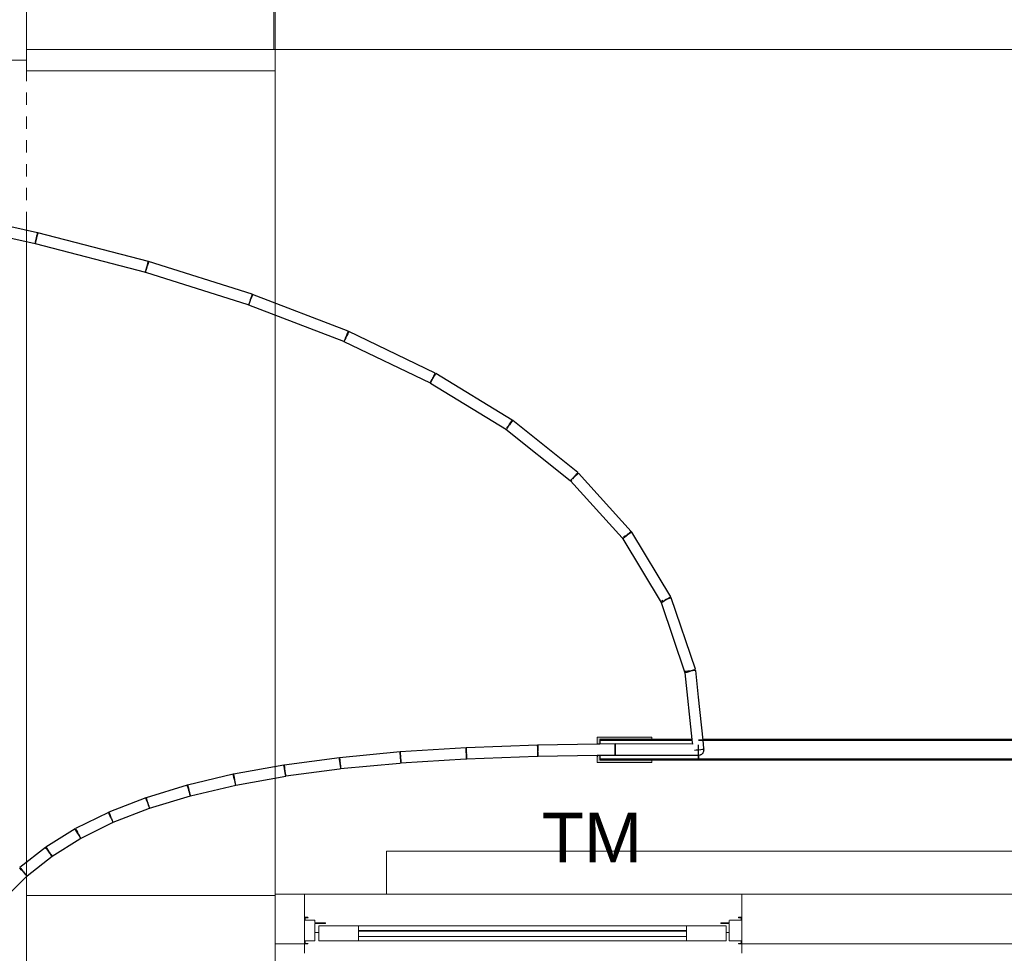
# Model space of a CAD drawing. Header units: millimetres. Extents: x 4476663 to 4477054, y -30323851 to -30323414.
# Tile 218 of 256: x 4476901.48 to 4476905.44, y -30323533.63 to -30323529.87. Entities that reach past the tile are written whole.
import ezdxf

# ---------------------------------------------------------------- set-up
doc = ezdxf.new("R2010")
doc.units = ezdxf.units.MM
doc.linetypes.add('NULL', pattern=[0])
for name, color, linetype, lineweight in [('CE-Condutos (Teto)', 1, 'Continuous', 25), ('CE-Conexões', 9, 'Continuous', 18), ('IFC-Lance de escada-Contorno', 32, 'Continuous', 5), ('IFC-Parede padrão-Contorno', 44, 'Continuous', 5), ('IFC-Parede-Contorno', 42, 'Continuous', 5), ('IFC-Porta-Contorno', 142, 'Continuous', 5), ('Textos', 7, 'Continuous', 9)]:
    doc.layers.add(name, color=color, linetype=linetype, lineweight=lineweight)
doc.styles.add('ARIAL', font='arial.ttf')

msp = doc.modelspace()

# ---------------------------------------------------------------- hatches: boundary and pattern name
at = {"layer": 'CE-Conexões', "linetype": 'Continuous'}
for points in [[(4476903.8022, -30323532.7856), (4476903.8102, -30323532.7855), (4476903.8122, -30323532.7668), (4476904.0222, -30323532.7668), (4476904.0222, -30323532.7568), (4476903.8022, -30323532.7568)], [(4476903.8121, -30323532.83), (4476903.8053, -30323532.8301), (4476903.8022, -30323532.8588), (4476904.0222, -30323532.8588), (4476904.0222, -30323532.8488), (4476903.8122, -30323532.8488)], [(4476903.8022, -30323532.8588), (4476903.8053, -30323532.8301), (4476903.8022, -30323532.8302)]]:
    msp.add_hatch(color=163, dxfattribs=at).paths.add_polyline_path(points)

# ---------------------------------------------------------------- linework, layer by layer
at = {"layer": 'CE-Condutos (Teto)'}
for p, q in [((4476901.5498, -30323530.7261), (4476901.0824, -30323530.6233)), ((4476901.0735, -30323530.667), (4476901.5403, -30323530.7696)), ((4476901.547, -30323530.7391), (4476901.5486, -30323530.7317)), ((4476901.5491, -30323530.7324), (4476901.5471, -30323530.7399)), ((4476901.5486, -30323530.7317), (4476901.5496, -30323530.7271)), ((4476901.5503, -30323530.7276), (4476901.5491, -30323530.7324)), ((4476901.5496, -30323530.7271), (4476901.5498, -30323530.7261)), ((4476901.5507, -30323530.7262), (4476901.5503, -30323530.7276)), ((4476901.9953, -30323530.8424), (4476901.5507, -30323530.7262)), ((4476901.5396, -30323530.7687), (4476901.5394, -30323530.7693)), ((4476901.5394, -30323530.7693), (4476901.5403, -30323530.7695)), ((4476901.5407, -30323530.7646), (4476901.5396, -30323530.7687)), ((4476901.5403, -30323530.7695), (4476901.5405, -30323530.7687)), ((4476901.5403, -30323530.7695), (4476901.9841, -30323530.8855)), ((4476901.5403, -30323530.7696), (4476901.5403, -30323530.7695)), ((4476901.5405, -30323530.7687), (4476901.5415, -30323530.7642)), ((4476901.5425, -30323530.7576), (4476901.5407, -30323530.7646)), ((4476901.5415, -30323530.7642), (4476901.5431, -30323530.7569)), ((4476901.5448, -30323530.7488), (4476901.5425, -30323530.7576)), ((4476901.5431, -30323530.7569), (4476901.545, -30323530.748)), ((4476901.5471, -30323530.7399), (4476901.5448, -30323530.7488)), ((4476901.545, -30323530.748), (4476901.547, -30323530.7391)), ((4476901.9917, -30323530.8562), (4476901.9937, -30323530.8487)), ((4476901.9942, -30323530.8496), (4476901.9918, -30323530.8573)), ((4476901.9937, -30323530.8487), (4476901.995, -30323530.8438)), ((4476901.9958, -30323530.8445), (4476901.9942, -30323530.8496)), ((4476901.995, -30323530.8438), (4476901.9953, -30323530.8424)), ((4476901.9964, -30323530.8427), (4476901.9958, -30323530.8445)), ((4476902.4136, -30323530.9742), (4476901.9964, -30323530.8427)), ((4476901.9842, -30323530.8813), (4476901.9831, -30323530.8849)), ((4476901.9831, -30323530.8849), (4476901.9841, -30323530.8853)), ((4476901.9841, -30323530.8853), (4476902.3956, -30323531.015)), ((4476901.9841, -30323530.8855), (4476901.9841, -30323530.8853)), ((4476901.9863, -30323530.8746), (4476901.9842, -30323530.8813)), ((4476901.9842, -30323530.885), (4476901.9853, -30323530.8808)), ((4476901.9853, -30323530.8808), (4476901.9871, -30323530.8738)), ((4476901.989, -30323530.8661), (4476901.9863, -30323530.8746)), ((4476901.9871, -30323530.8738), (4476901.9894, -30323530.8651)), ((4476901.9894, -30323530.8651), (4476901.9917, -30323530.8562)), ((4476901.9918, -30323530.8573), (4476901.9897, -30323530.8641)), ((4476902.4025, -30323531.007), (4476902.4001, -30323531.0131)), ((4476902.4015, -30323531.0128), (4476902.4036, -30323531.0061)), ((4476902.4056, -30323530.9989), (4476902.4025, -30323531.007)), ((4476902.4036, -30323531.0061), (4476902.4062, -30323530.9976)), ((4476902.4062, -30323530.9976), (4476902.4069, -30323530.9956)), ((4476902.4069, -30323530.9956), (4476902.409, -30323530.9888)), ((4476902.4089, -30323530.9902), (4476902.4069, -30323530.9956)), ((4476902.4119, -30323530.9825), (4476902.4089, -30323530.9902)), ((4476902.409, -30323530.9888), (4476902.4114, -30323530.9812)), ((4476902.4114, -30323530.9812), (4476902.413, -30323530.976)), ((4476902.414, -30323530.977), (4476902.4119, -30323530.9825)), ((4476902.413, -30323530.976), (4476902.4136, -30323530.9742)), ((4476902.4149, -30323530.9747), (4476902.414, -30323530.977)), ((4476902.8001, -30323531.1232), (4476902.4149, -30323530.9747)), ((4476902.3956, -30323531.015), (4476902.399, -30323531.016)), ((4476902.399, -30323531.016), (4476902.3989, -30323531.0162)), ((4476902.3989, -30323531.0162), (4476902.781, -30323531.1635)), ((4476902.4001, -30323531.0131), (4476902.399, -30323531.016)), ((4476902.399, -30323531.016), (4476902.4003, -30323531.0164)), ((4476902.4003, -30323531.0164), (4476902.4015, -30323531.0128)), ((4476902.7972, -30323531.131), (4476902.7993, -30323531.1255)), ((4476902.8004, -30323531.1269), (4476902.7976, -30323531.1327)), ((4476902.7993, -30323531.1255), (4476902.8001, -30323531.1232)), ((4476902.8017, -30323531.1241), (4476902.8004, -30323531.1269)), ((4476903.1504, -30323531.2914), (4476902.8017, -30323531.1241)), ((4476902.781, -30323531.1635), (4476902.7825, -30323531.1641)), ((4476902.7825, -30323531.1641), (4476902.7824, -30323531.1642)), ((4476902.7824, -30323531.1642), (4476903.1291, -30323531.3306)), ((4476902.7836, -30323531.1619), (4476902.7825, -30323531.1641)), ((4476902.7825, -30323531.1641), (4476902.7841, -30323531.1648)), ((4476902.7862, -30323531.1564), (4476902.7836, -30323531.1619)), ((4476902.7841, -30323531.1648), (4476902.7853, -30323531.1617)), ((4476902.7853, -30323531.1617), (4476902.7877, -30323531.1555)), ((4476902.7898, -30323531.1489), (4476902.7862, -30323531.1564)), ((4476902.7877, -30323531.1555), (4476902.7908, -30323531.1474)), ((4476902.7921, -30323531.1441), (4476902.7898, -30323531.1489)), ((4476902.7908, -30323531.1474), (4476902.7921, -30323531.1441)), ((4476902.7921, -30323531.1441), (4476902.7942, -30323531.1387)), ((4476902.7938, -30323531.1405), (4476902.7921, -30323531.1441)), ((4476902.7921, -30323531.1441), (4476902.7921, -30323531.1441)), ((4476902.7976, -30323531.1327), (4476902.7938, -30323531.1405)), ((4476902.7942, -30323531.1387), (4476902.7972, -30323531.131)), ((4476903.1328, -30323531.3245), (4476903.13, -30323531.329)), ((4476903.1323, -30323531.3292), (4476903.1349, -30323531.3237)), ((4476903.1369, -30323531.3178), (4476903.1328, -30323531.3245)), ((4476903.1349, -30323531.3237), (4476903.1385, -30323531.3162)), ((4476903.1408, -30323531.3114), (4476903.1369, -30323531.3178)), ((4476903.1385, -30323531.3162), (4476903.1408, -30323531.3114)), ((4476903.1408, -30323531.3114), (4476903.1425, -30323531.3078)), ((4476903.1417, -30323531.3099), (4476903.1408, -30323531.3114)), ((4476903.1464, -30323531.3023), (4476903.1417, -30323531.3099)), ((4476903.1425, -30323531.3078), (4476903.1463, -30323531.3)), ((4476903.1463, -30323531.3), (4476903.149, -30323531.2942)), ((4476903.1501, -30323531.2962), (4476903.1464, -30323531.3023)), ((4476903.149, -30323531.2942), (4476903.1504, -30323531.2914)), ((4476903.1521, -30323531.2928), (4476903.1501, -30323531.2962)), ((4476903.4597, -30323531.4806), (4476903.1521, -30323531.2928)), ((4476903.13, -30323531.329), (4476903.1291, -30323531.3305)), ((4476903.1291, -30323531.3306), (4476903.1296, -30323531.3308)), ((4476903.1296, -30323531.3308), (4476903.1311, -30323531.3315)), ((4476903.1296, -30323531.3308), (4476903.1311, -30323531.3317)), ((4476903.1311, -30323531.3315), (4476903.1323, -30323531.3292)), ((4476903.1311, -30323531.3317), (4476903.4367, -30323531.5183)), ((4476903.454, -30323531.4901), (4476903.4576, -30323531.484)), ((4476903.4576, -30323531.484), (4476903.4597, -30323531.4806)), ((4476903.4615, -30323531.4829), (4476903.4583, -30323531.4868)), ((4476903.4624, -30323531.4818), (4476903.4615, -30323531.4829)), ((4476903.7243, -30323531.6919), (4476903.4624, -30323531.4818)), ((4476903.4345, -30323531.5165), (4476903.6936, -30323531.7244)), ((4476903.4367, -30323531.5183), (4476903.4376, -30323531.5169)), ((4476903.4367, -30323531.5183), (4476903.4367, -30323531.5183)), ((4476903.4421, -30323531.5071), (4476903.4375, -30323531.5127)), ((4476903.4376, -30323531.5169), (4476903.4403, -30323531.5124)), ((4476903.4403, -30323531.5124), (4476903.4445, -30323531.5056)), ((4476903.4477, -30323531.5001), (4476903.4421, -30323531.5071)), ((4476903.4445, -30323531.5056), (4476903.4484, -30323531.4992)), ((4476903.4484, -30323531.4992), (4476903.4477, -30323531.5001)), ((4476903.4534, -30323531.4929), (4476903.4484, -30323531.4992)), ((4476903.4484, -30323531.4992), (4476903.4493, -30323531.4977)), ((4476903.4493, -30323531.4977), (4476903.454, -30323531.4901)), ((4476903.4583, -30323531.4868), (4476903.4534, -30323531.4929)), ((4476903.7005, -30323531.7181), (4476903.6959, -30323531.7223)), ((4476903.6967, -30323531.7262), (4476903.6994, -30323531.7229)), ((4476903.7068, -30323531.7124), (4476903.7005, -30323531.7181)), ((4476903.704, -30323531.7172), (4476903.7096, -30323531.7102)), ((4476903.7103, -30323531.7093), (4476903.7068, -30323531.7124)), ((4476903.7096, -30323531.7102), (4476903.7103, -30323531.7093)), ((4476903.7103, -30323531.7093), (4476903.7153, -30323531.703)), ((4476903.7137, -30323531.7062), (4476903.7103, -30323531.7093)), ((4476903.7201, -30323531.7005), (4476903.7137, -30323531.7062)), ((4476903.7153, -30323531.703), (4476903.7202, -30323531.6969)), ((4476903.7247, -30323531.6963), (4476903.7201, -30323531.7005)), ((4476903.7202, -30323531.6969), (4476903.7234, -30323531.693)), ((4476903.7234, -30323531.693), (4476903.7243, -30323531.6919)), ((4476903.7268, -30323531.6944), (4476903.7247, -30323531.6963)), ((4476903.9384, -30323531.9286), (4476903.7268, -30323531.6944)), ((4476903.6936, -30323531.7244), (4476903.6944, -30323531.725)), ((4476903.6937, -30323531.7243), (4476903.6944, -30323531.725)), ((4476903.6944, -30323531.725), (4476903.9025, -30323531.9552)), ((4476903.9025, -30323531.9552), (4476903.9038, -30323531.9567)), ((4476903.9038, -30323531.9544), (4476903.9028, -30323531.955)), ((4476903.9038, -30323531.9567), (4476903.9054, -30323531.9584)), ((4476903.9038, -30323531.9567), (4476903.905, -30323531.9587)), ((4476903.905, -30323531.9587), (4476904.0596, -30323532.215)), ((4476903.9054, -30323531.9584), (4476903.9075, -30323531.9565)), ((4476903.9075, -30323531.9565), (4476903.9122, -30323531.9523)), ((4476903.9144, -30323531.948), (4476903.9079, -30323531.9519)), ((4476903.9122, -30323531.9523), (4476903.9185, -30323531.9466)), ((4476903.9219, -30323531.9435), (4476903.9144, -30323531.948)), ((4476903.9185, -30323531.9466), (4476903.9219, -30323531.9435)), ((4476903.9219, -30323531.9435), (4476903.9254, -30323531.9403)), ((4476903.9223, -30323531.9433), (4476903.9219, -30323531.9435)), ((4476903.9219, -30323531.9435), (4476903.9219, -30323531.9435)), ((4476903.93, -30323531.9386), (4476903.9223, -30323531.9433)), ((4476903.9254, -30323531.9403), (4476903.9317, -30323531.9346)), ((4476903.9364, -30323531.9347), (4476903.93, -30323531.9386)), ((4476903.9317, -30323531.9346), (4476903.9363, -30323531.9305)), ((4476903.9363, -30323531.9305), (4476903.9384, -30323531.9286)), ((4476903.9403, -30323531.9324), (4476903.9364, -30323531.9347)), ((4476903.9409, -30323531.932), (4476903.9403, -30323531.9324)), ((4476904.0978, -30323532.192), (4476903.9409, -30323531.932)), ((4476904.0791, -30323532.2032), (4476904.0869, -30323532.1985)), ((4476904.0869, -30323532.1985), (4476904.0932, -30323532.1947)), ((4476904.0972, -30323532.1972), (4476904.0914, -30323532.1991)), ((4476904.0932, -30323532.1947), (4476904.0971, -30323532.1924)), ((4476904.0971, -30323532.1924), (4476904.0978, -30323532.192)), ((4476904.0999, -30323532.1963), (4476904.0972, -30323532.1972)), ((4476904.1973, -30323532.4838), (4476904.0999, -30323532.1963)), ((4476904.0577, -30323532.2106), (4476904.0586, -30323532.2132)), ((4476904.0586, -30323532.2132), (4476904.0592, -30323532.2152)), ((4476904.0592, -30323532.2152), (4476904.1551, -30323532.4981)), ((4476904.0665, -30323532.2076), (4476904.0605, -30323532.2096)), ((4476904.0606, -30323532.2144), (4476904.0647, -30323532.2119)), ((4476904.0647, -30323532.2119), (4476904.0713, -30323532.2079)), ((4476904.0713, -30323532.2079), (4476904.0787, -30323532.2035)), ((4476904.0787, -30323532.2034), (4476904.0746, -30323532.2048)), ((4476904.0834, -30323532.2019), (4476904.0787, -30323532.2034)), ((4476904.0787, -30323532.2035), (4476904.0791, -30323532.2032)), ((4476904.0914, -30323532.1991), (4476904.0834, -30323532.2019)), ((4476904.1543, -30323532.4956), (4476904.1546, -30323532.4983)), ((4476904.1546, -30323532.4983), (4476904.183, -30323532.7668)), ((4476904.1596, -30323532.4927), (4476904.155, -30323532.4932)), ((4476904.1551, -30323532.4981), (4476904.158, -30323532.4971)), ((4476904.158, -30323532.4971), (4476904.1639, -30323532.4951)), ((4476904.1671, -30323532.4919), (4476904.1596, -30323532.4927)), ((4476904.1639, -30323532.4951), (4476904.172, -30323532.4924)), ((4476904.1762, -30323532.491), (4476904.1671, -30323532.4919)), ((4476904.172, -30323532.4924), (4476904.1762, -30323532.491)), ((4476904.1762, -30323532.491), (4476904.1809, -30323532.4894)), ((4476904.1853, -30323532.49), (4476904.1762, -30323532.491)), ((4476904.1809, -30323532.4894), (4476904.1889, -30323532.4867)), ((4476904.1928, -30323532.4892), (4476904.1853, -30323532.49)), ((4476904.1889, -30323532.4867), (4476904.1947, -30323532.4847)), ((4476904.1974, -30323532.4887), (4476904.1928, -30323532.4892)), ((4476904.1947, -30323532.4847), (4476904.1973, -30323532.4838)), ((4476904.1983, -30323532.4886), (4476904.1974, -30323532.4887)), ((4476904.2097, -30323532.5959), (4476904.1983, -30323532.4886)), ((4476904.2281, -30323532.7698), (4476904.2097, -30323532.5959)), ((4476903.5621, -30323532.7892), (4476903.2745, -30323532.7999)), ((4476903.5622, -30323532.7918), (4476903.5621, -30323532.7892)), ((4476903.5624, -30323532.7977), (4476903.5622, -30323532.7918)), ((4476903.8022, -30323532.7856), (4476903.5626, -30323532.7893)), ((4476903.5626, -30323532.7893), (4476903.5626, -30323532.792)), ((4476903.5626, -30323532.792), (4476903.5627, -30323532.7981)), ((4476903.8122, -30323532.7854), (4476903.8022, -30323532.7856)), ((4476903.8122, -30323532.7668), (4476903.8122, -30323532.7698)), ((4476904.183, -30323532.7668), (4476903.8122, -30323532.7668)), ((4476903.8122, -30323532.7698), (4476904.1833, -30323532.7698)), ((4476903.8122, -30323532.7698), (4476903.8122, -30323532.7844)), ((4476903.8735, -30323532.7698), (4476903.8122, -30323532.7698)), ((4476903.8122, -30323532.7844), (4476903.8122, -30323532.7854)), ((4476903.8737, -30323532.7845), (4476903.8122, -30323532.7854)), ((4476904.1833, -30323532.7698), (4476903.8735, -30323532.7698)), ((4476903.8737, -30323532.7873), (4476903.8737, -30323532.7845)), ((4476903.8738, -30323532.7934), (4476903.8737, -30323532.7873)), ((4476903.8741, -30323532.7845), (4476903.8741, -30323532.7875)), ((4476904.1849, -30323532.7855), (4476903.8741, -30323532.7845)), ((4476903.8741, -30323532.7875), (4476903.8741, -30323532.7937)), ((4476904.183, -30323532.7668), (4476904.1833, -30323532.7698)), ((4476904.1833, -30323532.7698), (4476904.1849, -30323532.7855)), ((4476904.2097, -30323532.7698), (4476904.5511, -30323532.7698)), ((4476923.3054, -30323532.7698), (4476904.2097, -30323532.7698)), ((4476904.2097, -30323532.7947), (4476904.2097, -30323532.7884)), ((4476904.578, -30323532.7668), (4476904.2278, -30323532.7668)), ((4476904.2316, -30323532.8032), (4476904.2281, -30323532.7698)), ((4476904.5511, -30323532.7698), (4476923.0544, -30323532.7698)), ((4476904.5981, -30323532.7668), (4476904.578, -30323532.7668)), ((4476923.0544, -30323532.7668), (4476904.5981, -30323532.7668)), ((4476903.0083, -30323532.8168), (4476902.7651, -30323532.8399)), ((4476903.0085, -30323532.8188), (4476903.0083, -30323532.8168)), ((4476903.009, -30323532.8243), (4476903.0085, -30323532.8188)), ((4476903.2739, -30323532.7999), (4476903.009, -30323532.8167)), ((4476903.009, -30323532.8167), (4476903.0091, -30323532.819)), ((4476903.0098, -30323532.8324), (4476903.009, -30323532.8243)), ((4476903.0091, -30323532.819), (4476903.0095, -30323532.8248)), ((4476903.0095, -30323532.8248), (4476903.01, -30323532.833)), ((4476903.0106, -30323532.8416), (4476903.0098, -30323532.8324)), ((4476903.274, -30323532.8022), (4476903.2739, -30323532.7999)), ((4476903.2744, -30323532.808), (4476903.274, -30323532.8022)), ((4476903.2749, -30323532.8162), (4476903.2744, -30323532.808)), ((4476903.2745, -30323532.7999), (4476903.2746, -30323532.8025)), ((4476903.2746, -30323532.8025), (4476903.2748, -30323532.8084)), ((4476903.2748, -30323532.8084), (4476903.2751, -30323532.8168)), ((4476903.2755, -30323532.8255), (4476903.2749, -30323532.8162)), ((4476903.2751, -30323532.8168), (4476903.2753, -30323532.8223)), ((4476903.2761, -30323532.8342), (4476903.2755, -30323532.8255)), ((4476903.2755, -30323532.8261), (4476903.2758, -30323532.8347)), ((4476903.5627, -30323532.8061), (4476903.5624, -30323532.7977)), ((4476903.5627, -30323532.7981), (4476903.5628, -30323532.8066)), ((4476903.563, -30323532.8154), (4476903.5627, -30323532.8061)), ((4476903.5628, -30323532.8066), (4476903.5629, -30323532.8116)), ((4476903.5634, -30323532.824), (4476903.563, -30323532.8154)), ((4476903.563, -30323532.8159), (4476903.5631, -30323532.8245)), ((4476903.5631, -30323532.8245), (4476903.5632, -30323532.8308)), ((4476903.5632, -30323532.8338), (4476903.8022, -30323532.8302)), ((4476903.5632, -30323532.8308), (4476903.5632, -30323532.8337)), ((4476903.5636, -30323532.8305), (4476903.5634, -30323532.824)), ((4476903.5637, -30323532.8337), (4476903.5636, -30323532.8305)), ((4476903.8022, -30323532.8302), (4476903.8122, -30323532.83)), ((4476903.8122, -30323532.83), (4476903.8716, -30323532.8291)), ((4476903.8122, -30323532.83), (4476903.8122, -30323532.8458)), ((4476903.8716, -30323532.8291), (4476903.8744, -30323532.8291)), ((4476903.874, -30323532.8018), (4476903.8738, -30323532.7934)), ((4476903.8741, -30323532.8111), (4476903.874, -30323532.8018)), ((4476903.8741, -30323532.8022), (4476903.874, -30323532.8115)), ((4476903.874, -30323532.8115), (4476903.874, -30323532.82)), ((4476903.874, -30323532.82), (4476903.874, -30323532.8263)), ((4476903.874, -30323532.8263), (4476903.874, -30323532.8291)), ((4476903.874, -30323532.8291), (4476903.874, -30323532.8291)), ((4476903.874, -30323532.8291), (4476903.8744, -30323532.8291)), ((4476903.8741, -30323532.7937), (4476903.8741, -30323532.8022)), ((4476903.8742, -30323532.8197), (4476903.8741, -30323532.8111)), ((4476903.8743, -30323532.826), (4476903.8742, -30323532.8197)), ((4476903.8744, -30323532.8291), (4476903.8743, -30323532.826)), ((4476903.8744, -30323532.8291), (4476904.2096, -30323532.8301)), ((4476904.1931, -30323532.8095), (4476904.2006, -30323532.8087)), ((4476904.2006, -30323532.8087), (4476904.2097, -30323532.8078)), ((4476904.2096, -30323532.8272), (4476904.2097, -30323532.821)), ((4476904.2096, -30323532.8298), (4476904.2096, -30323532.8272)), ((4476904.2096, -30323532.8301), (4476904.2096, -30323532.8298)), ((4476904.2097, -30323532.8032), (4476904.2097, -30323532.7947)), ((4476904.2097, -30323532.8077), (4476904.2097, -30323532.8032)), ((4476904.2097, -30323532.8078), (4476904.2188, -30323532.8068)), ((4476904.2097, -30323532.8078), (4476904.2097, -30323532.8077)), ((4476904.2097, -30323532.8125), (4476904.2097, -30323532.8078)), ((4476904.2097, -30323532.821), (4476904.2097, -30323532.8125)), ((4476904.2097, -30323532.8298), (4476904.2097, -30323532.8308)), ((4476904.2097, -30323532.8302), (4476904.2108, -30323532.8299)), ((4476904.2097, -30323532.8308), (4476904.2097, -30323532.8302)), ((4476904.2097, -30323532.8373), (4476904.2097, -30323532.8308)), ((4476904.2097, -30323532.8308), (4476904.2097, -30323532.8342)), ((4476904.2108, -30323532.8299), (4476904.2157, -30323532.8289)), ((4476904.2108, -30323532.8299), (4476904.212, -30323532.8301)), ((4476904.212, -30323532.8301), (4476904.2157, -30323532.8289)), ((4476904.2157, -30323532.8289), (4476904.2175, -30323532.8285)), ((4476904.2175, -30323532.8285), (4476904.2183, -30323532.8285)), ((4476904.2183, -30323532.8285), (4476904.2195, -30323532.8276)), ((4476904.2188, -30323532.8068), (4476904.2263, -30323532.806)), ((4476904.2195, -30323532.8276), (4476904.2229, -30323532.8254)), ((4476904.2195, -30323532.8276), (4476904.2209, -30323532.8272)), ((4476904.2209, -30323532.8272), (4476904.2229, -30323532.8254)), ((4476904.2229, -30323532.8254), (4476904.2255, -30323532.8236)), ((4476904.2255, -30323532.8236), (4476904.2266, -30323532.8221)), ((4476904.2263, -30323532.806), (4476904.2309, -30323532.8056)), ((4476904.2266, -30323532.8221), (4476904.2288, -30323532.8187)), ((4476904.2266, -30323532.8221), (4476904.2278, -30323532.821)), ((4476904.2278, -30323532.821), (4476904.2288, -30323532.8187)), ((4476904.2288, -30323532.8187), (4476904.2304, -30323532.8164)), ((4476904.2304, -30323532.8164), (4476904.2308, -30323532.8142)), ((4476904.2316, -30323532.8031), (4476904.2308, -30323532.8014)), ((4476904.2308, -30323532.8142), (4476904.2316, -30323532.8102)), ((4476904.2308, -30323532.8142), (4476904.2316, -30323532.8124)), ((4476904.2309, -30323532.8056), (4476904.2316, -30323532.8055)), ((4476904.2316, -30323532.8053), (4476904.2316, -30323532.8031)), ((4476904.2318, -30323532.8054), (4476904.2316, -30323532.8032)), ((4476904.2316, -30323532.8055), (4476904.2316, -30323532.8053)), ((4476904.2316, -30323532.8055), (4476904.2318, -30323532.8054)), ((4476904.2321, -30323532.8078), (4476904.2316, -30323532.8055)), ((4476904.2316, -30323532.8102), (4476904.2321, -30323532.8078)), ((4476904.2316, -30323532.8124), (4476904.2316, -30323532.8102)), ((4476902.5408, -30323532.8699), (4476902.3382, -30323532.9063)), ((4476902.541, -30323532.8711), (4476902.5408, -30323532.8699)), ((4476902.5419, -30323532.8759), (4476902.541, -30323532.8711)), ((4476902.7642, -30323532.84), (4476902.5418, -30323532.8697)), ((4476902.5418, -30323532.8697), (4476902.542, -30323532.8713)), ((4476902.542, -30323532.8713), (4476902.5427, -30323532.8765)), ((4476902.7644, -30323532.8417), (4476902.7642, -30323532.84)), ((4476902.7651, -30323532.8469), (4476902.7644, -30323532.8417)), ((4476902.7651, -30323532.8399), (4476902.7652, -30323532.8419)), ((4476902.7662, -30323532.8547), (4476902.7651, -30323532.8469)), ((4476902.7652, -30323532.8419), (4476902.7658, -30323532.8474)), ((4476902.7658, -30323532.8474), (4476902.7665, -30323532.8555)), ((4476902.7674, -30323532.8639), (4476902.7662, -30323532.8547)), ((4476902.7665, -30323532.8555), (4476902.7672, -30323532.8622)), ((4476902.7686, -30323532.8727), (4476902.7674, -30323532.8639)), ((4476902.7674, -30323532.8647), (4476902.7682, -30323532.8735)), ((4476902.7692, -30323532.884), (4476903.008, -30323532.8613)), ((4476903.008, -30323532.8613), (4476903.0125, -30323532.8609)), ((4476903.01, -30323532.833), (4476903.0104, -30323532.839)), ((4476903.0115, -30323532.8504), (4476903.0106, -30323532.8416)), ((4476903.0106, -30323532.8423), (4476903.0111, -30323532.851)), ((4476903.0111, -30323532.851), (4476903.0116, -30323532.8577)), ((4476903.0121, -30323532.8572), (4476903.0115, -30323532.8504)), ((4476903.0116, -30323532.8577), (4476903.0118, -30323532.861)), ((4476903.0118, -30323532.8611), (4476903.2727, -30323532.8445)), ((4476903.0118, -30323532.861), (4476903.0118, -30323532.8611)), ((4476903.0125, -30323532.8609), (4476903.0121, -30323532.8572)), ((4476903.2727, -30323532.8445), (4476903.2767, -30323532.8443)), ((4476903.2758, -30323532.8347), (4476903.276, -30323532.8412)), ((4476903.276, -30323532.8412), (4476903.2761, -30323532.8443)), ((4476903.2761, -30323532.8444), (4476903.5605, -30323532.8338)), ((4476903.2765, -30323532.8409), (4476903.2761, -30323532.8342)), ((4476903.2761, -30323532.8443), (4476903.2761, -30323532.8444)), ((4476903.2767, -30323532.8443), (4476903.2765, -30323532.8409)), ((4476903.5605, -30323532.8338), (4476903.5637, -30323532.8337)), ((4476903.5632, -30323532.8337), (4476903.5632, -30323532.8338)), ((4476903.8122, -30323532.8458), (4476903.8122, -30323532.8488)), ((4476904.0222, -30323532.8458), (4476903.8122, -30323532.8458)), ((4476903.8122, -30323532.8458), (4476903.849, -30323532.8458)), ((4476903.8122, -30323532.8488), (4476904.0222, -30323532.8488)), ((4476903.849, -30323532.8458), (4476903.8501, -30323532.8458)), ((4476903.8501, -30323532.8458), (4476903.8642, -30323532.8458)), ((4476903.8642, -30323532.8458), (4476904.1382, -30323532.8458)), ((4476904.2097, -30323532.8458), (4476904.0222, -30323532.8458)), ((4476904.0222, -30323532.8488), (4476904.2097, -30323532.8488)), ((4476904.1382, -30323532.8458), (4476904.1635, -30323532.8458)), ((4476904.1635, -30323532.8458), (4476904.1913, -30323532.8458)), ((4476904.1913, -30323532.8458), (4476904.2003, -30323532.8458)), ((4476904.2003, -30323532.8458), (4476904.2096, -30323532.8458)), ((4476904.2096, -30323532.8458), (4476904.2096, -30323532.8458)), ((4476904.2096, -30323532.8458), (4476904.2097, -30323532.8458)), ((4476904.2097, -30323532.8342), (4476904.2097, -30323532.8373)), ((4476904.2097, -30323532.8458), (4476904.2097, -30323532.8373)), ((4476904.2097, -30323532.8373), (4476904.2097, -30323532.8458)), ((4476904.2097, -30323532.8488), (4476904.2097, -30323532.8458)), ((4476904.2097, -30323532.8458), (4476904.2097, -30323532.8488)), ((4476923.0544, -30323532.8458), (4476904.2097, -30323532.8458)), ((4476904.2097, -30323532.8458), (4476921.366, -30323532.8458)), ((4476904.2097, -30323532.8488), (4476923.0544, -30323532.8488)), ((4476902.3371, -30323532.9066), (4476902.1535, -30323532.95)), ((4476902.3373, -30323532.9074), (4476902.3371, -30323532.9066)), ((4476902.3383, -30323532.9117), (4476902.3373, -30323532.9074)), ((4476902.3382, -30323532.9063), (4476902.3385, -30323532.9075)), ((4476902.34, -30323532.919), (4476902.3383, -30323532.9117)), ((4476902.3385, -30323532.9075), (4476902.3393, -30323532.9124)), ((4476902.5433, -30323532.8835), (4476902.5419, -30323532.8759)), ((4476902.5427, -30323532.8765), (4476902.5438, -30323532.8844)), ((4476902.5449, -30323532.8926), (4476902.5433, -30323532.8835)), ((4476902.5438, -30323532.8844), (4476902.545, -30323532.8936)), ((4476902.5465, -30323532.9015), (4476902.5449, -30323532.8926)), ((4476902.545, -30323532.8936), (4476902.5462, -30323532.9024)), ((4476902.5462, -30323532.9024), (4476902.5471, -30323532.9094)), ((4476902.5478, -30323532.9087), (4476902.5465, -30323532.9015)), ((4476902.5471, -30323532.9094), (4476902.5476, -30323532.9134)), ((4476902.5486, -30323532.913), (4476902.5478, -30323532.9087)), ((4476902.5486, -30323532.9133), (4476902.7649, -30323532.8845)), ((4476902.7649, -30323532.8845), (4476902.7701, -30323532.8838)), ((4476902.7682, -30323532.8735), (4476902.7689, -30323532.8804)), ((4476902.7695, -30323532.8798), (4476902.7686, -30323532.8727)), ((4476902.7689, -30323532.8804), (4476902.7692, -30323532.8839)), ((4476902.7692, -30323532.8839), (4476902.7692, -30323532.884)), ((4476902.7701, -30323532.8838), (4476902.7695, -30323532.8798)), ((4476902.1522, -30323532.9507), (4476901.9866, -30323533.0012)), ((4476902.1534, -30323532.9545), (4476902.1522, -30323532.9507)), ((4476902.1535, -30323532.95), (4476902.1536, -30323532.9507)), ((4476902.1536, -30323532.9507), (4476902.1547, -30323532.9551)), ((4476902.1651, -30323532.993), (4476902.3473, -30323532.95)), ((4476902.3393, -30323532.9124), (4476902.3407, -30323532.9199)), ((4476902.3421, -30323532.9278), (4476902.34, -30323532.919)), ((4476902.3407, -30323532.9199), (4476902.3423, -30323532.929)), ((4476902.3422, -30323532.9283), (4476902.3421, -30323532.9278)), ((4476902.3442, -30323532.9367), (4476902.3422, -30323532.9283)), ((4476902.3423, -30323532.929), (4476902.3439, -30323532.9379)), ((4476902.3439, -30323532.9379), (4476902.3452, -30323532.9451)), ((4476902.3459, -30323532.9441), (4476902.3442, -30323532.9367)), ((4476902.3452, -30323532.9451), (4476902.346, -30323532.9494)), ((4476902.3471, -30323532.9488), (4476902.3459, -30323532.9441)), ((4476902.346, -30323532.9494), (4476902.3461, -30323532.9501)), ((4476902.3473, -30323532.9499), (4476902.3471, -30323532.9488)), ((4476902.3473, -30323532.9499), (4476902.5487, -30323532.9137)), ((4476902.3473, -30323532.95), (4476902.3473, -30323532.9499)), ((4476902.5476, -30323532.9134), (4476902.5486, -30323532.9133)), ((4476902.5487, -30323532.9137), (4476902.5486, -30323532.9133)), ((4476902.1554, -30323532.9612), (4476902.1534, -30323532.9545)), ((4476902.1547, -30323532.9551), (4476902.1564, -30323532.9623)), ((4476902.158, -30323532.9698), (4476902.1554, -30323532.9612)), ((4476902.1564, -30323532.9623), (4476902.1585, -30323532.9711)), ((4476902.1586, -30323532.9716), (4476902.158, -30323532.9698)), ((4476902.1585, -30323532.9711), (4476902.1586, -30323532.9716)), ((4476902.1586, -30323532.9716), (4476902.1606, -30323532.98)), ((4476902.1586, -30323532.9716), (4476902.1586, -30323532.9716)), ((4476902.1607, -30323532.9786), (4476902.1586, -30323532.9716)), ((4476902.1606, -30323532.98), (4476902.1623, -30323532.9875)), ((4476902.163, -30323532.9862), (4476902.1607, -30323532.9786)), ((4476902.1623, -30323532.9875), (4476902.1634, -30323532.9922)), ((4476902.1646, -30323532.9913), (4476902.163, -30323532.9862)), ((4476902.1651, -30323532.993), (4476902.1646, -30323532.9913)), ((4476901.9849, -30323533.0015), (4476901.8364, -30323533.0593)), ((4476901.9861, -30323533.0046), (4476901.9849, -30323533.0015)), ((4476901.9885, -30323533.0107), (4476901.9861, -30323533.0046)), ((4476901.9866, -30323533.0012), (4476901.9878, -30323533.005)), ((4476901.9878, -30323533.005), (4476901.9898, -30323533.0117)), ((4476901.9917, -30323533.0187), (4476901.9885, -30323533.0107)), ((4476901.9898, -30323533.0117), (4476901.9924, -30323533.0203)), ((4476901.993, -30323533.0221), (4476901.9917, -30323533.0187)), ((4476901.9924, -30323533.0203), (4476901.993, -30323533.0221)), ((4476901.993, -30323533.0221), (4476901.9951, -30323533.0291)), ((4476901.995, -30323533.0274), (4476901.993, -30323533.0221)), ((4476901.9981, -30323533.0352), (4476901.995, -30323533.0274)), ((4476901.9951, -30323533.0291), (4476901.9974, -30323533.0367)), ((4476901.9999, -30323533.0434), (4476902.1651, -30323532.993)), ((4476902.1634, -30323532.9922), (4476902.1637, -30323532.9933)), ((4476902.1651, -30323532.993), (4476902.1651, -30323532.993)), ((4476901.8346, -30323533.0599), (4476901.7022, -30323533.1253)), ((4476901.8357, -30323533.0622), (4476901.8346, -30323533.0599)), ((4476901.8383, -30323533.0675), (4476901.8357, -30323533.0622)), ((4476901.8364, -30323533.0593), (4476901.8376, -30323533.0624)), ((4476901.8376, -30323533.0624), (4476901.84, -30323533.0685)), ((4476901.842, -30323533.075), (4476901.8383, -30323533.0675)), ((4476901.84, -30323533.0685), (4476901.8432, -30323533.0766)), ((4476901.8544, -30323533.1001), (4476901.9995, -30323533.0436)), ((4476901.9974, -30323533.0367), (4476901.999, -30323533.0418)), ((4476902.0002, -30323533.0407), (4476901.9981, -30323533.0352)), ((4476901.999, -30323533.0418), (4476901.9995, -30323533.0435)), ((4476901.9995, -30323533.0436), (4476901.9999, -30323533.0434)), ((4476901.9999, -30323533.0434), (4476902.0011, -30323533.043)), ((4476902.0011, -30323533.043), (4476902.0002, -30323533.0407)), ((4476901.7219, -30323533.1652), (4476901.8514, -30323533.1013)), ((4476901.8445, -30323533.08), (4476901.842, -30323533.075)), ((4476901.8432, -30323533.0766), (4476901.8445, -30323533.08)), ((4476901.8461, -30323533.0834), (4476901.8445, -30323533.08)), ((4476901.85, -30323533.0911), (4476901.8461, -30323533.0834)), ((4476901.8465, -30323533.0853), (4476901.8496, -30323533.093)), ((4476901.8496, -30323533.093), (4476901.8517, -30323533.0985)), ((4476901.8529, -30323533.0969), (4476901.85, -30323533.0911)), ((4476901.8514, -30323533.1013), (4476901.8525, -30323533.1007)), ((4476901.8517, -30323533.0985), (4476901.8525, -30323533.1007)), ((4476901.8525, -30323533.1007), (4476901.8543, -30323533.0998)), ((4476901.8525, -30323533.1007), (4476901.8526, -30323533.1008)), ((4476901.8526, -30323533.1008), (4476901.8544, -30323533.1001)), ((4476901.8543, -30323533.0998), (4476901.8529, -30323533.0969)), ((4476901.7003, -30323533.1264), (4476901.5831, -30323533.1995)), ((4476901.7011, -30323533.1278), (4476901.7003, -30323533.1264)), ((4476901.7039, -30323533.1322), (4476901.7011, -30323533.1278)), ((4476901.7022, -30323533.1253), (4476901.7033, -30323533.1276)), ((4476901.7033, -30323533.1276), (4476901.706, -30323533.1329)), ((4476901.7081, -30323533.1389), (4476901.7039, -30323533.1322)), ((4476901.706, -30323533.1329), (4476901.7097, -30323533.1404)), ((4476901.7121, -30323533.1454), (4476901.7081, -30323533.1389)), ((4476901.7097, -30323533.1404), (4476901.7121, -30323533.1454)), ((4476901.7129, -30323533.1467), (4476901.7121, -30323533.1454)), ((4476901.7177, -30323533.1543), (4476901.7129, -30323533.1467)), ((4476901.7138, -30323533.1488), (4476901.7176, -30323533.1565)), ((4476901.6086, -30323533.2357), (4476901.7191, -30323533.1667)), ((4476901.7176, -30323533.1565), (4476901.7205, -30323533.1623)), ((4476901.7215, -30323533.1603), (4476901.7177, -30323533.1543)), ((4476901.7191, -30323533.1667), (4476901.7218, -30323533.165)), ((4476901.7205, -30323533.1623), (4476901.7218, -30323533.165)), ((4476901.7236, -30323533.1638), (4476901.7215, -30323533.1603)), ((4476901.7218, -30323533.165), (4476901.7236, -30323533.1638)), ((4476901.7218, -30323533.165), (4476901.7219, -30323533.1652)), ((4476901.5813, -30323533.2011), (4476901.4785, -30323533.2823)), ((4476901.5817, -30323533.2016), (4476901.5813, -30323533.2011)), ((4476901.5843, -30323533.205), (4476901.5817, -30323533.2016)), ((4476901.5831, -30323533.1995), (4476901.584, -30323533.2009)), ((4476901.584, -30323533.2009), (4476901.5868, -30323533.2053)), ((4476901.5889, -30323533.2107), (4476901.5843, -30323533.205)), ((4476901.5868, -30323533.2053), (4476901.591, -30323533.212)), ((4476901.5945, -30323533.2178), (4476901.5889, -30323533.2107)), ((4476901.591, -30323533.212), (4476901.595, -30323533.2185)), ((4476901.595, -30323533.2185), (4476901.5945, -30323533.2178)), ((4476901.595, -30323533.2185), (4476901.5958, -30323533.2199)), ((4476901.6001, -30323533.225), (4476901.595, -30323533.2185)), ((4476901.5958, -30323533.2199), (4476901.6006, -30323533.2274)), ((4476901.6049, -30323533.2311), (4476901.6001, -30323533.225)), ((4476901.6006, -30323533.2274), (4476901.6044, -30323533.2335)), ((4476901.5081, -30323533.3156), (4476901.6089, -30323533.2361)), ((4476901.6044, -30323533.2335), (4476901.6065, -30323533.237)), ((4476901.608, -30323533.235), (4476901.6049, -30323533.2311)), ((4476901.6065, -30323533.237), (4476901.6086, -30323533.2357)), ((4476901.6089, -30323533.2361), (4476901.6086, -30323533.2357)), ((4476901.4789, -30323533.2864), (4476901.4766, -30323533.284)), ((4476901.4785, -30323533.2823), (4476901.4789, -30323533.2827)), ((4476901.4789, -30323533.2827), (4476901.4815, -30323533.2861)), ((4476901.4836, -30323533.291), (4476901.4789, -30323533.2864)), ((4476901.4815, -30323533.2861), (4476901.4861, -30323533.2919)), ((4476901.4897, -30323533.2972), (4476901.4836, -30323533.291)), ((4476901.4861, -30323533.2919), (4476901.4917, -30323533.299)), ((4476901.4922, -30323533.2997), (4476901.4897, -30323533.2972)), ((4476901.4917, -30323533.299), (4476901.4922, -30323533.2997)), ((4476901.4922, -30323533.2997), (4476901.4922, -30323533.2997)), ((4476901.4922, -30323533.2997), (4476901.4973, -30323533.3062)), ((4476901.4963, -30323533.3038), (4476901.4922, -30323533.2997)), ((4476901.5022, -30323533.3096), (4476901.4963, -30323533.3038)), ((4476901.4973, -30323533.3062), (4476901.5021, -30323533.3122)), ((4476901.4205, -30323533.4029), (4476901.5062, -30323533.3173)), ((4476901.5063, -30323533.3138), (4476901.5022, -30323533.3096)), ((4476901.5062, -30323533.3173), (4476901.5072, -30323533.3163)), ((4476901.508, -30323533.3155), (4476901.5063, -30323533.3138)), ((4476901.5072, -30323533.3163), (4476901.508, -30323533.3155)), ((4476901.5072, -30323533.3163), (4476901.5081, -30323533.3156))]:
    msp.add_line(p, q, dxfattribs=at)
at = {"layer": 'CE-Conexões'}
for p, q in [((4476904.0222, -30323532.7568), (4476903.8022, -30323532.7568)), ((4476903.8022, -30323532.7568), (4476903.8022, -30323532.7856)), ((4476903.8122, -30323532.7668), (4476904.0222, -30323532.7668)), ((4476904.0222, -30323532.7668), (4476904.0222, -30323532.7568)), ((4476903.8022, -30323532.8302), (4476903.8022, -30323532.8588)), ((4476903.8022, -30323532.8588), (4476904.0222, -30323532.8588)), ((4476903.8122, -30323532.8488), (4476903.8122, -30323532.8458)), ((4476904.0222, -30323532.8488), (4476903.8122, -30323532.8488)), ((4476904.0222, -30323532.8588), (4476904.0222, -30323532.8488))]:
    msp.add_line(p, q, dxfattribs=at)
at = {"layer": 'IFC-Lance de escada-Contorno', "color": 8, "lineweight": 5}
msp.add_line((4476897.5473, -30323530.0313), (4476901.5056, -30323530.0313), dxfattribs=at)
at = {"layer": 'IFC-Parede padrão-Contorno', "color": 8, "lineweight": 5}
for p, q in [((4476902.5007, -30323529.9884), (4476902.5007, -30323529.4467)), ((4476902.5007, -30323529.9884), (4476916.8455, -30323529.9884)), ((4476902.954, -30323533.216), (4476917.238, -30323533.216)), ((4476902.954, -30323533.3899), (4476902.954, -30323533.216)), ((4476902.5056, -30323533.5211), (4476902.5056, -30323533.3899)), ((4476902.5056, -30323533.3899), (4476902.5553, -30323533.3899)), ((4476902.5553, -30323533.3899), (4476902.624, -30323533.3899)), ((4476902.624, -30323533.3899), (4476904.384, -30323533.3899)), ((4476902.624, -30323533.4829), (4476902.624, -30323533.3899)), ((4476902.624, -30323533.5371), (4476902.624, -30323533.3899)), ((4476904.384, -30323533.3899), (4476905.7883, -30323533.3899)), ((4476904.384, -30323533.4427), (4476904.384, -30323533.3899)), ((4476904.384, -30323533.5899), (4476904.384, -30323533.4427)), ((4476902.624, -30323533.5899), (4476902.624, -30323533.5371)), ((4476902.5056, -30323533.5899), (4476902.5553, -30323533.5899)), ((4476902.5553, -30323533.5899), (4476902.624, -30323533.5899)), ((4476904.384, -30323533.5899), (4476905.7883, -30323533.5899))]:
    msp.add_line(p, q, dxfattribs=at)
at = {"layer": 'IFC-Parede-Contorno', "color": 8, "lineweight": 5}
for p, q in [((4476901.5056, -30323529.9884), (4476901.5056, -30323529.0182)), ((4476902.5056, -30323529.9884), (4476902.5056, -30323529.0182)), ((4476901.5056, -30323529.9884), (4476902.3796, -30323529.9884)), ((4476901.5056, -30323529.9997), (4476901.5056, -30323529.9884)), ((4476901.5056, -30323530.0741), (4476901.5056, -30323529.9997)), ((4476901.6315, -30323529.9884), (4476902.5056, -30323529.9884)), ((4476902.5056, -30323533.3899), (4476902.5056, -30323529.9884)), ((4476902.5056, -30323533.3899), (4476902.5056, -30323529.9884)), ((4476902.5056, -30323529.9997), (4476902.5056, -30323529.9884)), ((4476902.5056, -30323530.0741), (4476902.5056, -30323529.9997)), ((4476901.5056, -30323530.1155), (4476901.5056, -30323530.0741)), ((4476901.5056, -30323530.0741), (4476901.6377, -30323530.0741)), ((4476901.6377, -30323530.0741), (4476902.5056, -30323530.0741)), ((4476902.5056, -30323533.3899), (4476902.5056, -30323530.0741)), ((4476901.5056, -30323530.2115), (4476901.5056, -30323530.1619)), ((4476901.5056, -30323530.3075), (4476901.5056, -30323530.2579)), ((4476901.5056, -30323530.4035), (4476901.5056, -30323530.3539)), ((4476901.5056, -30323530.4995), (4476901.5056, -30323530.4499)), ((4476901.5056, -30323530.5955), (4476901.5056, -30323530.5459)), ((4476901.5056, -30323533.3941), (4476901.5056, -30323530.6419)), ((4476901.5056, -30323533.3941), (4476902.5056, -30323533.3941)), ((4476901.5056, -30323533.3941), (4476902.3735, -30323533.3941)), ((4476901.5056, -30323534.9502), (4476901.5056, -30323533.3941)), ((4476902.3735, -30323533.3941), (4476902.5056, -30323533.3941)), ((4476902.5056, -30323534.9502), (4476902.5056, -30323533.3941)), ((4476902.5056, -30323536.047), (4476902.5056, -30323533.5899)), ((4476902.5056, -30323535.187), (4476902.5056, -30323533.5899))]:
    msp.add_line(p, q, dxfattribs=at)
at = {"layer": 'IFC-Porta-Contorno', "color": 8, "lineweight": 5}
for p, q in [((4476902.624, -30323533.4825), (4476902.6242, -30323533.4823)), ((4476902.624, -30323533.4827), (4476902.6241, -30323533.4825)), ((4476902.624, -30323533.4829), (4476902.624, -30323533.4827)), ((4476902.624, -30323533.4828), (4476902.624, -30323533.4827)), ((4476902.624, -30323533.5616), (4476902.624, -30323533.4829)), ((4476902.6241, -30323533.4825), (4476902.6242, -30323533.4823)), ((4476902.6242, -30323533.4823), (4476902.6244, -30323533.4821)), ((4476902.6244, -30323533.4821), (4476902.6245, -30323533.4821)), ((4476902.6245, -30323533.4821), (4476902.6247, -30323533.482)), ((4476902.6248, -30323533.482), (4476902.625, -30323533.4819)), ((4476902.625, -30323533.4819), (4476902.6282, -30323533.4819)), ((4476902.6264, -30323533.4843), (4476902.638, -30323533.4844)), ((4476902.6264, -30323533.487), (4476902.6264, -30323533.4843)), ((4476902.6264, -30323533.4843), (4476902.6349, -30323533.4844)), ((4476902.6264, -30323533.4943), (4476902.6264, -30323533.487)), ((4476902.6264, -30323533.4943), (4476902.6362, -30323533.4943)), ((4476902.6282, -30323533.4819), (4476902.637, -30323533.4819)), ((4476902.6349, -30323533.4844), (4476902.638, -30323533.4844)), ((4476902.6362, -30323533.4943), (4476902.6636, -30323533.4943)), ((4476902.637, -30323533.4819), (4476902.638, -30323533.4844)), ((4476902.637, -30323533.4819), (4476902.6373, -30323533.4826)), ((4476902.6373, -30323533.4826), (4476902.638, -30323533.4844)), ((4476902.6636, -30323533.4943), (4476902.6637, -30323533.4943)), ((4476902.6637, -30323533.4943), (4476902.664, -30323533.4944)), ((4476902.664, -30323533.4944), (4476902.6643, -30323533.4944)), ((4476902.664, -30323533.4944), (4476902.6641, -30323533.4944)), ((4476902.6641, -30323533.4944), (4476902.6643, -30323533.4944)), ((4476902.6644, -30323533.4945), (4476902.6647, -30323533.4946)), ((4476902.6647, -30323533.4946), (4476902.6648, -30323533.4946)), ((4476902.6648, -30323533.4946), (4476902.665, -30323533.4948)), ((4476902.665, -30323533.4948), (4476902.6653, -30323533.495)), ((4476902.6651, -30323533.4948), (4476902.6653, -30323533.495)), ((4476902.6653, -30323533.495), (4476902.6653, -30323533.4951)), ((4476902.6653, -30323533.4951), (4476902.6655, -30323533.4953)), ((4476902.6655, -30323533.4953), (4476902.6656, -30323533.4954)), ((4476902.6656, -30323533.4954), (4476902.6657, -30323533.4956)), ((4476902.6657, -30323533.4956), (4476902.6658, -30323533.4957)), ((4476902.6658, -30323533.4957), (4476902.6659, -30323533.496)), ((4476902.6659, -30323533.4961), (4476902.666, -30323533.4963)), ((4476902.666, -30323533.4963), (4476902.666, -30323533.4964)), ((4476902.666, -30323533.4964), (4476902.666, -30323533.4967)), ((4476902.666, -30323533.4967), (4476902.666, -30323533.4986)), ((4476902.666, -30323533.4986), (4476902.666, -30323533.5037)), ((4476902.666, -30323533.5038), (4476902.6661, -30323533.504)), ((4476902.6662, -30323533.5041), (4476902.6663, -30323533.5043)), ((4476902.6663, -30323533.5043), (4476902.6664, -30323533.5043)), ((4476902.6664, -30323533.5043), (4476902.6666, -30323533.5045)), ((4476902.6667, -30323533.5045), (4476902.667, -30323533.5045)), ((4476902.667, -30323533.5045), (4476902.6774, -30323533.5045)), ((4476902.6774, -30323533.5045), (4476902.7066, -30323533.5045)), ((4476902.7066, -30323533.5045), (4476902.7067, -30323533.5045)), ((4476902.7067, -30323533.5045), (4476902.707, -30323533.5046)), ((4476902.7071, -30323533.5046), (4476902.7074, -30323533.5047)), ((4476902.7075, -30323533.5047), (4476902.7078, -30323533.5048)), ((4476902.7078, -30323533.5048), (4476902.7081, -30323533.5051)), ((4476902.7079, -30323533.5049), (4476902.7081, -30323533.5051)), ((4476902.7081, -30323533.5051), (4476902.7084, -30323533.5054)), ((4476902.7081, -30323533.5051), (4476902.7082, -30323533.5052)), ((4476902.7082, -30323533.5052), (4476902.7084, -30323533.5054)), ((4476902.7084, -30323533.5054), (4476902.7085, -30323533.5055)), ((4476902.7085, -30323533.5055), (4476902.7087, -30323533.5057)), ((4476902.7087, -30323533.5057), (4476902.7088, -30323533.5061)), ((4476902.7087, -30323533.5058), (4476902.7088, -30323533.5061)), ((4476902.7089, -30323533.5062), (4476902.709, -30323533.5065)), ((4476902.709, -30323533.5066), (4476902.709, -30323533.5069)), ((4476904.299, -30323533.5065), (4476904.2991, -30323533.5062)), ((4476904.299, -30323533.5065), (4476904.299, -30323533.5065)), ((4476904.299, -30323533.5068), (4476904.299, -30323533.5065)), ((4476904.2991, -30323533.5062), (4476904.2992, -30323533.5058)), ((4476904.2991, -30323533.5061), (4476904.2992, -30323533.5058)), ((4476904.2992, -30323533.5058), (4476904.2993, -30323533.5057)), ((4476904.2993, -30323533.5057), (4476904.2995, -30323533.5055)), ((4476904.2995, -30323533.5054), (4476904.2997, -30323533.5052)), ((4476904.2995, -30323533.5055), (4476904.2995, -30323533.5054)), ((4476904.2997, -30323533.5052), (4476904.2998, -30323533.5052)), ((4476904.2998, -30323533.5052), (4476904.3, -30323533.505)), ((4476904.3, -30323533.505), (4476904.3001, -30323533.5049)), ((4476904.3001, -30323533.5049), (4476904.3003, -30323533.5048)), ((4476904.3003, -30323533.5048), (4476904.3006, -30323533.5046)), ((4476904.3003, -30323533.5048), (4476904.3004, -30323533.5047)), ((4476904.3004, -30323533.5047), (4476904.3006, -30323533.5046)), ((4476904.3007, -30323533.5046), (4476904.301, -30323533.5045)), ((4476904.3011, -30323533.5045), (4476904.3014, -30323533.5045)), ((4476904.3014, -30323533.5045), (4476904.3097, -30323533.5045)), ((4476904.3097, -30323533.5045), (4476904.333, -30323533.5045)), ((4476904.333, -30323533.4963), (4476904.3331, -30323533.496)), ((4476904.333, -30323533.4962), (4476904.3331, -30323533.496)), ((4476904.333, -30323533.4963), (4476904.333, -30323533.4962)), ((4476904.333, -30323533.4966), (4476904.333, -30323533.4963)), ((4476904.333, -30323533.5025), (4476904.333, -30323533.4967)), ((4476904.333, -30323533.5045), (4476904.333, -30323533.5025)), ((4476904.3331, -30323533.496), (4476904.3332, -30323533.4956)), ((4476904.3331, -30323533.4959), (4476904.3332, -30323533.4956)), ((4476904.3331, -30323533.496), (4476904.3331, -30323533.4959)), ((4476904.3332, -30323533.4956), (4476904.3333, -30323533.4955)), ((4476904.3333, -30323533.4955), (4476904.3334, -30323533.4953)), ((4476904.3334, -30323533.4953), (4476904.3335, -30323533.4952)), ((4476904.3335, -30323533.4952), (4476904.3337, -30323533.495)), ((4476904.3338, -30323533.495), (4476904.334, -30323533.4948)), ((4476904.3341, -30323533.4947), (4476904.3343, -30323533.4946)), ((4476904.3343, -30323533.4946), (4476904.3346, -30323533.4944)), ((4476904.3343, -30323533.4946), (4476904.3344, -30323533.4945)), ((4476904.3344, -30323533.4945), (4476904.3346, -30323533.4944)), ((4476904.3346, -30323533.4944), (4476904.3347, -30323533.4944)), ((4476904.3347, -30323533.4944), (4476904.335, -30323533.4944)), ((4476904.3351, -30323533.4943), (4476904.3354, -30323533.4943)), ((4476904.3354, -30323533.4943), (4476904.3476, -30323533.4943)), ((4476904.3476, -30323533.4943), (4476904.3816, -30323533.4943)), ((4476904.37, -30323533.4844), (4476904.3703, -30323533.4837)), ((4476904.37, -30323533.4844), (4476904.3785, -30323533.4843)), ((4476904.3703, -30323533.4837), (4476904.371, -30323533.4819)), ((4476904.371, -30323533.4819), (4476904.3744, -30323533.4819)), ((4476904.3744, -30323533.4819), (4476904.384, -30323533.4819)), ((4476904.3785, -30323533.4843), (4476904.3816, -30323533.4843)), ((4476904.3816, -30323533.4917), (4476904.3816, -30323533.4843)), ((4476904.3816, -30323533.4943), (4476904.3816, -30323533.4917)), ((4476902.666, -30323533.5256), (4476902.666, -30323533.5069)), ((4476902.666, -30323533.5069), (4476902.6976, -30323533.5069)), ((4476902.666, -30323533.5775), (4476902.666, -30323533.5256)), ((4476902.666, -30323533.5443), (4476902.6812, -30323533.5443)), ((4476902.6812, -30323533.5175), (4476902.7248, -30323533.5175)), ((4476902.6812, -30323533.5332), (4476902.6812, -30323533.5175)), ((4476902.6812, -30323533.5775), (4476902.6812, -30323533.5332)), ((4476902.6976, -30323533.5069), (4476902.709, -30323533.5069)), ((4476902.7248, -30323533.5175), (4476902.8412, -30323533.5175)), ((4476902.8412, -30323533.5175), (4476904.1612, -30323533.5175)), ((4476902.8412, -30323533.5358), (4476902.8412, -30323533.5175)), ((4476902.8412, -30323533.563), (4476902.8412, -30323533.5175)), ((4476902.8412, -30323533.5358), (4476904.1612, -30323533.5358)), ((4476902.8412, -30323533.5358), (4476903.8934, -30323533.5358)), ((4476902.8412, -30323533.5378), (4476903.1115, -30323533.5378)), ((4476903.1115, -30323533.5378), (4476904.1612, -30323533.5378)), ((4476903.8934, -30323533.5358), (4476904.1612, -30323533.5358)), ((4476904.1612, -30323533.5175), (4476904.2776, -30323533.5175)), ((4476904.1612, -30323533.5321), (4476904.1612, -30323533.5175)), ((4476904.1612, -30323533.5775), (4476904.1612, -30323533.5321)), ((4476904.2776, -30323533.5175), (4476904.3212, -30323533.5175)), ((4476904.299, -30323533.5069), (4476904.299, -30323533.5068)), ((4476904.299, -30323533.5069), (4476904.324, -30323533.5069)), ((4476904.3212, -30323533.5618), (4476904.3212, -30323533.5175)), ((4476904.3212, -30323533.5443), (4476904.333, -30323533.5443)), ((4476904.324, -30323533.5069), (4476904.333, -30323533.5069)), ((4476904.333, -30323533.5571), (4476904.333, -30323533.5069)), ((4476902.6264, -30323533.5802), (4476902.6264, -30323533.5775)), ((4476902.6264, -30323533.5775), (4476902.6555, -30323533.5775)), ((4476902.6264, -30323533.5875), (4476902.6264, -30323533.5802)), ((4476902.6555, -30323533.5775), (4476902.666, -30323533.5775)), ((4476902.6812, -30323533.5775), (4476902.7248, -30323533.5775)), ((4476902.7248, -30323533.5775), (4476902.8412, -30323533.5775)), ((4476902.8412, -30323533.5592), (4476904.1612, -30323533.5592)), ((4476902.8412, -30323533.5775), (4476902.8412, -30323533.5592)), ((4476902.8412, -30323533.5775), (4476902.8412, -30323533.563)), ((4476902.8412, -30323533.5775), (4476904.1612, -30323533.5775)), ((4476904.1612, -30323533.5775), (4476904.2776, -30323533.5775)), ((4476904.2776, -30323533.5775), (4476904.3212, -30323533.5775)), ((4476904.3212, -30323533.5775), (4476904.3212, -30323533.5618)), ((4476904.333, -30323533.5751), (4476904.333, -30323533.5571)), ((4476904.333, -30323533.5751), (4476904.333, -30323533.5754)), ((4476904.333, -30323533.5755), (4476904.3331, -30323533.5758)), ((4476904.3331, -30323533.5759), (4476904.3333, -30323533.5762)), ((4476904.3333, -30323533.5762), (4476904.3333, -30323533.5763)), ((4476904.3333, -30323533.5763), (4476904.3335, -30323533.5766)), ((4476904.3335, -30323533.5766), (4476904.3336, -30323533.5767)), ((4476904.3336, -30323533.5767), (4476904.3338, -30323533.5769)), ((4476904.3338, -30323533.577), (4476904.3341, -30323533.5771)), ((4476904.3341, -30323533.5771), (4476904.3342, -30323533.5772)), ((4476904.3342, -30323533.5772), (4476904.3345, -30323533.5773)), ((4476904.3345, -30323533.5773), (4476904.3346, -30323533.5774)), ((4476904.3346, -30323533.5774), (4476904.3349, -30323533.5775)), ((4476904.335, -30323533.5775), (4476904.3353, -30323533.5775)), ((4476904.3353, -30323533.5775), (4476904.3354, -30323533.5775)), ((4476904.3354, -30323533.5775), (4476904.3694, -30323533.5775)), ((4476904.3694, -30323533.5775), (4476904.3816, -30323533.5775)), ((4476904.3816, -30323533.5849), (4476904.3816, -30323533.5775)), ((4476904.3816, -30323533.5875), (4476904.3816, -30323533.5849)), ((4476902.624, -30323533.5899), (4476902.6336, -30323533.5899)), ((4476902.624, -30323533.6252), (4476902.624, -30323533.5899)), ((4476902.624, -30323533.6256), (4476902.624, -30323533.6252)), ((4476902.6264, -30323533.5875), (4476902.6295, -30323533.5875)), ((4476902.6295, -30323533.5875), (4476902.638, -30323533.5874)), ((4476902.6336, -30323533.5899), (4476902.637, -30323533.5899)), ((4476902.637, -30323533.5899), (4476902.6377, -30323533.5881)), ((4476902.6377, -30323533.5881), (4476902.638, -30323533.5874)), ((4476904.37, -30323533.5874), (4476904.373, -30323533.5875)), ((4476904.37, -30323533.5874), (4476904.3707, -30323533.5893)), ((4476904.3707, -30323533.5893), (4476904.371, -30323533.5899)), ((4476904.371, -30323533.5899), (4476904.3806, -30323533.5899)), ((4476904.373, -30323533.5875), (4476904.3816, -30323533.5875)), ((4476904.3806, -30323533.5899), (4476904.384, -30323533.5899)), ((4476904.384, -30323533.6252), (4476904.384, -30323533.5899)), ((4476904.384, -30323533.6256), (4476904.384, -30323533.6252)), ((4476902.624, -30323533.626), (4476902.624, -30323533.6256)), ((4476902.624, -30323533.6264), (4476902.624, -30323533.626)), ((4476902.624, -30323533.6267), (4476902.624, -30323533.6264)), ((4476902.624, -30323533.627), (4476902.624, -30323533.6267)), ((4476902.624, -30323533.6272), (4476902.624, -30323533.627)), ((4476902.624, -30323533.6274), (4476902.624, -30323533.6272)), ((4476902.624, -30323533.6275), (4476902.624, -30323533.6274)), ((4476904.384, -30323533.626), (4476904.384, -30323533.6256)), ((4476904.384, -30323533.6264), (4476904.384, -30323533.626)), ((4476904.384, -30323533.6267), (4476904.384, -30323533.6264)), ((4476904.384, -30323533.627), (4476904.384, -30323533.6267)), ((4476904.384, -30323533.6272), (4476904.384, -30323533.627)), ((4476904.384, -30323533.6274), (4476904.384, -30323533.6272)), ((4476904.384, -30323533.6275), (4476904.384, -30323533.6274))]:
    msp.add_line(p, q, dxfattribs=at)

# ---------------------------------------------------------------- texts
at = {"layer": 'Textos', "linetype": 'NULL', "insert": (4476903.7802, -30323533.2618), "char_height": 0.2, "width": 0.807012, "attachment_point": 8, "line_spacing_factor": 0.6, "style": 'ARIAL'}
msp.add_mtext('TM', dxfattribs=at)

doc.saveas('drawing.dxf')
